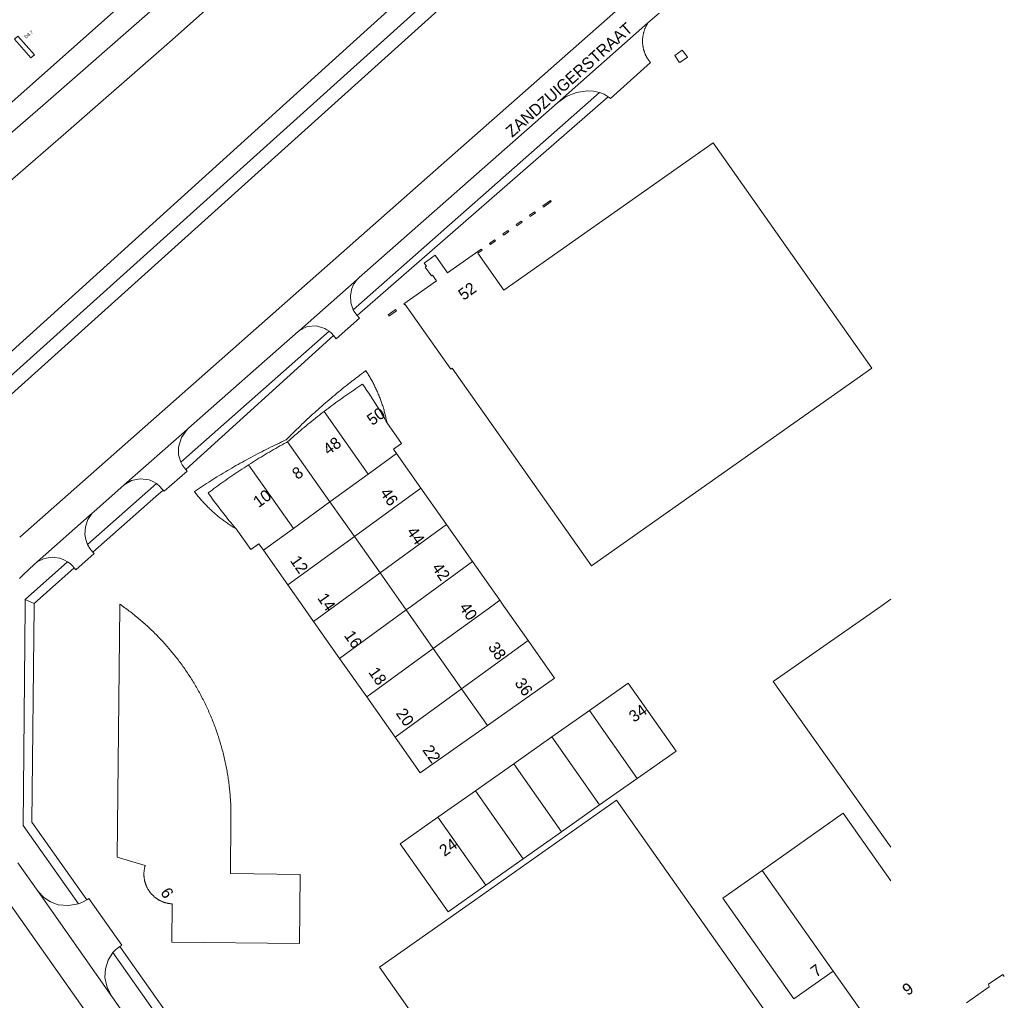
# Model space of a CAD drawing. Header units: metres. Extents: x 145932 to 146586, y 490286 to 490804.
# Tile 22 of 25: x 146373 to 146585, y 490415 to 490626. Entities that reach past the tile are written whole.
import ezdxf

# ---------------------------------------------------------------- set-up
doc = ezdxf.new("R2010")
doc.units = ezdxf.units.M
doc.header["$MEASUREMENT"] = 0
for name, color, linetype, lineweight in [('af-bs-muur', 8, 'muur', 18), ('af-bs-overig', 8, 'Continuous', 18), ('af-bs-rasterhekwerk', 8, 'hekwerk', 18), ('B-WE-IW-VRI_KABEL_DETECTIELUS-G', 13, 'Continuous', 18), ('B-WE-IW-VRI_KABEL_DETECTIELUS-T18', 13, 'Continuous', 18), ('og-bs-bebouwing', 173, 'Continuous', 18), ('og-bs-gbkn-verharding', 40, 'Continuous', 9), ('og-bs-huisnummer', 9, 'Continuous', 25), ('og-bs-straatnaam', 8, 'Continuous', 25)]:
    doc.layers.add(name, color=color, linetype=linetype, lineweight=lineweight)
doc.styles.add('ISO-NLCS', font='ISO-NLCS.SHX', dxfattribs={"height": 1.8})
doc.styles.add('rtw_iso', font='iso-rtw.shx')
doc.linetypes.add('hekwerk', pattern='A,7,-1.5,[1,RTW.shx,S=0.75,R=0,X=0,Y=0],-1.5', length=10)
doc.linetypes.add('muur', pattern='A,8,-1,[6,RTW.shx,S=0.75,R=90,X=0,Y=0],-1', length=10)

msp = doc.modelspace()

# ---------------------------------------------------------------- linework, layer by layer
at = {"layer": 'af-bs-muur'}
for points in [[(146487.378, 490587.218), (146487.551, 490586.973), (146485.915, 490585.82), (146485.743, 490586.066)], [(146483.968, 490584.816), (146484.14, 490584.57), (146483.053, 490583.804), (146482.88, 490584.05)], [(146481.105, 490582.8), (146481.278, 490582.554), (146480.19, 490581.788), (146480.017, 490582.033)], [(146478.244, 490580.784), (146478.415, 490580.537), (146477.328, 490579.772), (146477.155, 490580.016)], [(146475.381, 490578.767), (146475.553, 490578.521), (146474.466, 490577.755), (146474.292, 490578)], [(146454.084, 490563.765), (146454.257, 490563.52), (146452.621, 490562.368), (146452.449, 490562.612)]]:
    msp.add_lwpolyline(points, close=True, dxfattribs=at)
at = {"layer": 'af-bs-overig'}
for p, q in [((146447.27, 490623.38), (146548.75, 490715.25)), ((146335.45, 490522.15), (146447.27, 490623.38))]:
    msp.add_line(p, q, dxfattribs=at)
at = {"layer": 'af-bs-rasterhekwerk'}
for p, q in [((146558.53, 490500), (146560.624, 490501.458)), ((146535.255, 490483.801), (146558.53, 490500)), ((146535.255, 490483.801), (146560.624, 490448.141))]:
    msp.add_line(p, q, dxfattribs=at)
at = {"layer": 'B-WE-IW-VRI_KABEL_DETECTIELUS-G', "flags": 128}
msp.add_lwpolyline([(146372.847, 490622.58), (146372.096, 490621.92), (146375.633, 490617.915), (146376.383, 490618.576)], close=True, dxfattribs=at)
at = {"layer": 'og-bs-bebouwing'}
for p, q in [((146462.894, 490569.971), (146462.03, 490571.197)), ((146438.719, 490541.865), (146448.208, 490528.394)), ((146455.372, 490534.983), (146452.216, 490539.463)), ((146430.849, 490535.347), (146439.966, 490522.404)), ((146453.615, 490533.746), (146455.372, 490534.983)), ((146453.615, 490533.746), (146454.277, 490532.806)), ((146448.208, 490528.394), (146454.277, 490532.806)), ((146454.277, 490532.806), (146459.537, 490525.34)), ((146422.469, 490530.393), (146432.116, 490516.698)), ((146439.966, 490522.404), (146448.208, 490528.394)), ((146445.225, 490514.938), (146459.537, 490525.34)), ((146459.537, 490525.34), (146465.046, 490517.518)), ((146432.116, 490516.698), (146439.966, 490522.404)), ((146439.966, 490522.404), (146445.225, 490514.938)), ((146422.931, 490512.132), (146419.775, 490516.612)), ((146425.655, 490512.003), (146432.116, 490516.698)), ((146450.735, 490507.117), (146465.046, 490517.518)), ((146465.046, 490517.518), (146470.65, 490509.563)), ((146430.914, 490504.537), (146445.225, 490514.938)), ((146445.225, 490514.938), (146450.735, 490507.117)), ((146422.931, 490512.132), (146424.691, 490513.372)), ((146425.655, 490512.003), (146424.691, 490513.372)), ((146430.914, 490504.537), (146425.655, 490512.003)), ((146457.492, 490500), (146470.65, 490509.563)), ((146470.65, 490509.563), (146476.492, 490501.269)), ((146440.943, 490500), (146450.735, 490507.117)), ((146450.735, 490507.117), (146455.749, 490500)), ((146434.11, 490500), (146430.914, 490504.537)), ((146474.746, 490500), (146476.492, 490501.269)), ((146476.492, 490501.269), (146477.386, 490500)), ((146436.424, 490496.715), (146434.11, 490500)), ((146436.424, 490496.715), (146440.943, 490500)), ((146442.027, 490488.76), (146456.339, 490499.162)), ((146455.749, 490500), (146456.339, 490499.162)), ((146456.339, 490499.162), (146457.492, 490500)), ((146456.339, 490499.162), (146462.181, 490490.868)), ((146462.181, 490490.868), (146474.746, 490500)), ((146477.386, 490500), (146482.586, 490492.618)), ((146442.027, 490488.76), (146436.424, 490496.715)), ((146447.87, 490480.466), (146462.181, 490490.868)), ((146462.181, 490490.868), (146468.275, 490482.217)), ((146468.275, 490482.217), (146482.586, 490492.618)), ((146482.586, 490492.618), (146488.289, 490484.522)), ((146447.87, 490480.466), (146442.027, 490488.76)), ((146473.827, 490474.335), (146488.289, 490484.522)), ((146453.964, 490471.816), (146468.275, 490482.217)), ((146468.275, 490482.217), (146473.827, 490474.335)), ((146453.964, 490471.816), (146447.87, 490480.466)), ((146487.664, 490471.85), (146495.754, 490477.548)), ((146495.754, 490477.548), (146506.056, 490462.924)), ((146459.365, 490464.148), (146473.827, 490474.335)), ((146459.365, 490464.148), (146453.964, 490471.816)), ((146479.488, 490466.09), (146487.664, 490471.85)), ((146487.664, 490471.85), (146497.966, 490457.225)), ((146514.415, 490468.812), (146506.056, 490462.924)), ((146471.248, 490460.286), (146479.488, 490466.09)), ((146479.488, 490466.09), (146489.789, 490451.466)), ((146506.056, 490462.924), (146497.966, 490457.225)), ((146463.158, 490454.588), (146471.248, 490460.286)), ((146471.248, 490460.286), (146481.549, 490445.661)), ((146497.966, 490457.225), (146489.789, 490451.466)), ((146455.069, 490448.89), (146463.158, 490454.588)), ((146463.158, 490454.588), (146473.46, 490439.963)), ((146489.789, 490451.466), (146481.549, 490445.661)), ((146481.549, 490445.661), (146473.46, 490439.963)), ((146524.435, 490437.167), (146532.925, 490443.157)), ((146532.925, 490443.157), (146548.204, 490421.505))]:
    msp.add_line(p, q, dxfattribs=at)
for points in [[(146516.782, 490618.159), (146515.744, 490619.576), (146514.101, 490618.371), (146515.091, 490616.977)], [(146515.091, 490616.977), (146515.183, 490616.888), (146516.838, 490618.079), (146516.782, 490618.159)], [(146465.263, 490571.64), (146472.518, 490576.751), (146472.69, 490576.505), (146471.789, 490575.87), (146477.376, 490567.94), (146522.373, 490599.637), (146556.518, 490551.165), (146496.184, 490508.666), (146466.249, 490551.162), (146465.924, 490550.931), (146456.127, 490564.837), (146456.037, 490564.773), (146455.864, 490565.019), (146462.894, 490569.971)], [(146465.263, 490571.64), (146462.589, 490575.444), (146460.218, 490573.773), (146460.708, 490573.078)], [(146462.03, 490571.197), (146461.784, 490571.024), (146460.46, 490572.905), (146460.708, 490573.078)], [(146447.677, 490550.612), (146447.627, 490550.575), (146447.204, 490550.263), (146446.781, 490549.949), (146446.36, 490549.633), (146445.94, 490549.316), (146445.521, 490548.998), (146445.104, 490548.677), (146444.687, 490548.355), (146444.272, 490548.032), (146443.858, 490547.707), (146443.446, 490547.38), (146443.034, 490547.052), (146442.624, 490546.723), (146442.215, 490546.391), (146441.808, 490546.059), (146441.401, 490545.724), (146440.996, 490545.388), (146440.592, 490545.051), (146440.19, 490544.712), (146439.789, 490544.372), (146439.389, 490544.03), (146438.99, 490543.686), (146438.593, 490543.341), (146438.197, 490542.995), (146437.802, 490542.646), (146437.409, 490542.297), (146437.017, 490541.946), (146436.626, 490541.593), (146436.237, 490541.239), (146435.849, 490540.884), (146435.462, 490540.527), (146435.077, 490540.169), (146434.693, 490539.809), (146434.31, 490539.447), (146433.929, 490539.085), (146433.549, 490538.72), (146433.171, 490538.355), (146432.794, 490537.988), (146432.418, 490537.619), (146432.044, 490537.249), (146431.671, 490536.878), (146431.3, 490536.505), (146430.93, 490536.131), (146430.561, 490535.755), (146430.505, 490535.729), (146430.028, 490535.509), (146429.551, 490535.286), (146429.075, 490535.061), (146428.599, 490534.835)], [(146452.216, 490539.463), (146452.169, 490539.706), (146452.12, 490539.948), (146452.068, 490540.19), (146452.015, 490540.431), (146451.96, 490540.672), (146451.903, 490540.913), (146451.844, 490541.153), (146451.783, 490541.392), (146451.72, 490541.631), (146451.656, 490541.87), (146451.589, 490542.108), (146451.52, 490542.345), (146451.45, 490542.582), (146451.377, 490542.819), (146451.303, 490543.054), (146451.226, 490543.29), (146451.148, 490543.524), (146451.068, 490543.758), (146450.986, 490543.991), (146450.902, 490544.224), (146450.817, 490544.455), (146450.729, 490544.687), (146450.64, 490544.917), (146450.548, 490545.147), (146450.455, 490545.376), (146450.36, 490545.604), (146450.263, 490545.831), (146450.164, 490546.058), (146450.064, 490546.284), (146449.961, 490546.509), (146449.857, 490546.733), (146449.751, 490546.956), (146449.643, 490547.179), (146449.534, 490547.4), (146449.422, 490547.621), (146449.309, 490547.841), (146449.194, 490548.06), (146449.078, 490548.277), (146448.959, 490548.494), (146448.839, 490548.71), (146448.717, 490548.925), (146448.593, 490549.139), (146448.468, 490549.352), (146448.341, 490549.564), (146448.212, 490549.775), (146448.081, 490549.985), (146447.949, 490550.194), (146447.815, 490550.402), (146447.677, 490550.612)], [(146438.719, 490541.865), (146439.135, 490542.183), (146439.553, 490542.499), (146439.972, 490542.814), (146440.391, 490543.127), (146440.813, 490543.439), (146441.235, 490543.749), (146441.658, 490544.058), (146442.083, 490544.365), (146442.509, 490544.67), (146442.935, 490544.973), (146443.364, 490545.275), (146443.793, 490545.576), (146444.223, 490545.874), (146444.655, 490546.171), (146445.087, 490546.467), (146445.521, 490546.76), (146445.956, 490547.053), (146446.392, 490547.343), (146446.829, 490547.632), (146446.971, 490547.725)], [(146446.971, 490547.725), (146447.239, 490547.341), (146447.505, 490546.955), (146447.769, 490546.568), (146448.032, 490546.18), (146448.293, 490545.791), (146448.552, 490545.401), (146448.81, 490545.01), (146449.066, 490544.618), (146449.32, 490544.225), (146449.573, 490543.83), (146449.824, 490543.435), (146450.073, 490543.038), (146450.321, 490542.64), (146450.566, 490542.242), (146450.811, 490541.842), (146451.053, 490541.441), (146451.294, 490541.039), (146451.533, 490540.636), (146451.77, 490540.233), (146452.006, 490539.828), (146452.216, 490539.463)], [(146430.849, 490535.347), (146431.24, 490535.695), (146431.633, 490536.042), (146432.027, 490536.387), (146432.423, 490536.731), (146432.819, 490537.073), (146433.217, 490537.414), (146433.617, 490537.753), (146434.017, 490538.09), (146434.419, 490538.426), (146434.822, 490538.761), (146435.227, 490539.094), (146435.632, 490539.425), (146436.039, 490539.755), (146436.447, 490540.083), (146436.857, 490540.41), (146437.268, 490540.735), (146437.68, 490541.059), (146438.093, 490541.381), (146438.507, 490541.702), (146438.719, 490541.865)], [(146422.469, 490530.393), (146422.911, 490530.674), (146423.354, 490530.954), (146423.798, 490531.232), (146424.243, 490531.509), (146424.689, 490531.784), (146425.136, 490532.057), (146425.585, 490532.329), (146426.034, 490532.598), (146426.484, 490532.866), (146426.935, 490533.133), (146427.388, 490533.397), (146427.841, 490533.66), (146428.295, 490533.921), (146428.75, 490534.181), (146429.207, 490534.438), (146429.664, 490534.694), (146430.122, 490534.948), (146430.581, 490535.201), (146430.849, 490535.347)], [(146428.599, 490534.835), (146428.125, 490534.607), (146427.652, 490534.377), (146427.179, 490534.146), (146426.707, 490533.912), (146426.236, 490533.677), (146425.766, 490533.44), (146425.297, 490533.201), (146424.829, 490532.96), (146424.362, 490532.718), (146423.896, 490532.474), (146423.43, 490532.228), (146422.966, 490531.98), (146422.502, 490531.731), (146422.04, 490531.48), (146421.578, 490531.227), (146421.118, 490530.972), (146420.658, 490530.715), (146420.199, 490530.457), (146419.742, 490530.197), (146419.285, 490529.935), (146418.829, 490529.672), (146418.375, 490529.407), (146417.921, 490529.14), (146417.469, 490528.871), (146417.017, 490528.601), (146416.566, 490528.329), (146416.117, 490528.055), (146415.668, 490527.78), (146415.221, 490527.503), (146414.774, 490527.224), (146414.329, 490526.943), (146413.885, 490526.661), (146413.442, 490526.377), (146412.999, 490526.091), (146412.558, 490525.804), (146412.118, 490525.515), (146411.68, 490525.225), (146411.242, 490524.932), (146410.805, 490524.638), (146410.956, 490524.439), (146411.107, 490524.243), (146411.259, 490524.048), (146411.413, 490523.854), (146411.568, 490523.662), (146411.725, 490523.471), (146411.883, 490523.281), (146412.043, 490523.092), (146412.204, 490522.905), (146412.367, 490522.719)], [(146413.762, 490524.332), (146414.181, 490524.647), (146414.601, 490524.96), (146415.022, 490525.272), (146415.444, 490525.582), (146415.868, 490525.891), (146416.293, 490526.198), (146416.718, 490526.503), (146417.145, 490526.806), (146417.574, 490527.108), (146418.003, 490527.409), (146418.434, 490527.708), (146418.865, 490528.005), (146419.298, 490528.3), (146419.732, 490528.594), (146420.167, 490528.886), (146420.603, 490529.176), (146421.04, 490529.465), (146421.479, 490529.752), (146421.918, 490530.038), (146422.358, 490530.322), (146422.469, 490530.393)], [(146412.367, 490522.719), (146412.532, 490522.535), (146412.697, 490522.351), (146412.865, 490522.169), (146413.034, 490521.989), (146413.204, 490521.81), (146413.376, 490521.632), (146413.549, 490521.455), (146413.724, 490521.281), (146413.9, 490521.107), (146414.077, 490520.935), (146414.256, 490520.764), (146414.436, 490520.595), (146414.617, 490520.427), (146414.8, 490520.261), (146414.984, 490520.096), (146415.17, 490519.933), (146415.357, 490519.771), (146415.545, 490519.61), (146415.735, 490519.452), (146415.925, 490519.294), (146416.117, 490519.139), (146416.31, 490518.985), (146416.505, 490518.832), (146416.701, 490518.681), (146416.898, 490518.532), (146417.096, 490518.384), (146417.295, 490518.238), (146417.496, 490518.093), (146417.697, 490517.95), (146417.9, 490517.809), (146418.104, 490517.669), (146418.309, 490517.531), (146418.515, 490517.395), (146418.723, 490517.26), (146418.931, 490517.127), (146419.14, 490516.996), (146419.351, 490516.866), (146419.562, 490516.738), (146419.775, 490516.612)], [(146413.762, 490524.332), (146414.035, 490523.95), (146414.309, 490523.569), (146414.585, 490523.189), (146414.862, 490522.81), (146415.141, 490522.432), (146415.422, 490522.056), (146415.704, 490521.681), (146415.988, 490521.307), (146416.273, 490520.934), (146416.561, 490520.562), (146416.849, 490520.192), (146417.139, 490519.823), (146417.431, 490519.455), (146417.724, 490519.089), (146418.019, 490518.723), (146418.316, 490518.359), (146418.614, 490517.996), (146418.913, 490517.635), (146419.214, 490517.275), (146419.517, 490516.916), (146419.775, 490516.612)], [(146394.743, 490500), (146394.19, 490445.983), (146400.22, 490444.183), (146400.189, 490444.074), (146400.159, 490443.965), (146400.132, 490443.855), (146400.106, 490443.745), (146400.083, 490443.634), (146400.061, 490443.523), (146400.041, 490443.412), (146400.023, 490443.3), (146400.008, 490443.188), (146399.994, 490443.076), (146399.982, 490442.963), (146399.972, 490442.851), (146399.965, 490442.738), (146399.959, 490442.625), (146399.955, 490442.512), (146399.953, 490442.399), (146399.953, 490442.286), (146399.956, 490442.172), (146399.96, 490442.059), (146399.966, 490441.946), (146399.974, 490441.834), (146399.984, 490441.721), (146399.996, 490441.608), (146400.011, 490441.496), (146400.027, 490441.384), (146400.045, 490441.272), (146400.065, 490441.161), (146400.087, 490441.05), (146400.111, 490440.94), (146400.137, 490440.829), (146400.165, 490440.72), (146400.195, 490440.611)], [(146395.344, 490500), (146395.181, 490500.116), (146394.909, 490500.307), (146394.747, 490500.419), (146394.743, 490500)], [(146398.619, 490497.486), (146398.362, 490497.697), (146398.103, 490497.908), (146397.844, 490498.116), (146397.583, 490498.323), (146397.321, 490498.529), (146397.058, 490498.733), (146396.793, 490498.935), (146396.528, 490499.136), (146396.261, 490499.335), (146395.993, 490499.533), (146395.723, 490499.729), (146395.453, 490499.923), (146395.344, 490500)], [(146409.479, 490485.385), (146409.294, 490485.662), (146409.108, 490485.938), (146408.92, 490486.213), (146408.731, 490486.487), (146408.54, 490486.76), (146408.347, 490487.031), (146408.153, 490487.302), (146407.957, 490487.571), (146407.759, 490487.839), (146407.56, 490488.106), (146407.359, 490488.371), (146407.156, 490488.636), (146406.952, 490488.899), (146406.747, 490489.161), (146406.54, 490489.422), (146406.331, 490489.681), (146406.121, 490489.939), (146405.909, 490490.196), (146405.695, 490490.452), (146405.481, 490490.707), (146405.264, 490490.96), (146405.046, 490491.212), (146404.827, 490491.462), (146404.606, 490491.711), (146404.383, 490491.959), (146404.159, 490492.206), (146403.934, 490492.451), (146403.707, 490492.695), (146403.479, 490492.937), (146403.249, 490493.178), (146403.018, 490493.418), (146402.785, 490493.656), (146402.551, 490493.893), (146402.316, 490494.128), (146402.079, 490494.362), (146401.84, 490494.595), (146401.601, 490494.826), (146401.359, 490495.056), (146401.117, 490495.284), (146400.873, 490495.511), (146400.628, 490495.736), (146400.381, 490495.96), (146400.134, 490496.183), (146399.884, 490496.404), (146399.634, 490496.623), (146399.382, 490496.841), (146399.129, 490497.057), (146398.874, 490497.272), (146398.619, 490497.486)], [(146409.843, 490484.827), (146409.662, 490485.106), (146409.479, 490485.385)], [(146416.55, 490470.015), (146416.457, 490470.335), (146416.363, 490470.654), (146416.267, 490470.973), (146416.169, 490471.291), (146416.069, 490471.609), (146415.967, 490471.926), (146415.863, 490472.242), (146415.757, 490472.558), (146415.649, 490472.873), (146415.54, 490473.188), (146415.429, 490473.502), (146415.315, 490473.815), (146415.2, 490474.127), (146415.083, 490474.439), (146414.964, 490474.75), (146414.843, 490475.06), (146414.721, 490475.37), (146414.596, 490475.679), (146414.47, 490475.987), (146414.342, 490476.295), (146414.212, 490476.601), (146414.08, 490476.907), (146413.946, 490477.212), (146413.811, 490477.516), (146413.673, 490477.82), (146413.534, 490478.122), (146413.393, 490478.424), (146413.25, 490478.725), (146413.106, 490479.025), (146412.959, 490479.324), (146412.811, 490479.622), (146412.661, 490479.919), (146412.509, 490480.216), (146412.356, 490480.511), (146412.2, 490480.806), (146412.043, 490481.1), (146411.884, 490481.392), (146411.724, 490481.684), (146411.561, 490481.975), (146411.397, 490482.265), (146411.232, 490482.553), (146411.064, 490482.841), (146410.895, 490483.128), (146410.724, 490483.414), (146410.551, 490483.698), (146410.377, 490483.982), (146410.2, 490484.265), (146410.023, 490484.546), (146409.843, 490484.827)], [(146495.754, 490477.548), (146504.104, 490483.43), (146514.415, 490468.812)], [(146418.555, 490442.457), (146418.676, 490454.227), (146418.678, 490454.56), (146418.679, 490454.893), (146418.677, 490455.226), (146418.674, 490455.559), (146418.668, 490455.892), (146418.66, 490456.225), (146418.651, 490456.558), (146418.639, 490456.891), (146418.626, 490457.223), (146418.61, 490457.556), (146418.593, 490457.889), (146418.573, 490458.221), (146418.551, 490458.554), (146418.528, 490458.886), (146418.502, 490459.218), (146418.475, 490459.55), (146418.445, 490459.881), (146418.414, 490460.213), (146418.38, 490460.544), (146418.345, 490460.875), (146418.307, 490461.206), (146418.268, 490461.537), (146418.226, 490461.867), (146418.183, 490462.198), (146418.137, 490462.528), (146418.09, 490462.857), (146418.04, 490463.186), (146417.989, 490463.516), (146417.936, 490463.844), (146417.88, 490464.173), (146417.823, 490464.501), (146417.764, 490464.828), (146417.702, 490465.156), (146417.639, 490465.483), (146417.574, 490465.809), (146417.507, 490466.136), (146417.438, 490466.461), (146417.367, 490466.787), (146417.294, 490467.112), (146417.219, 490467.436), (146417.142, 490467.76), (146417.063, 490468.084), (146416.982, 490468.407), (146416.9, 490468.729), (146416.815, 490469.052), (146416.728, 490469.373), (146416.64, 490469.694), (146416.55, 490470.015)], [(146423.764, 490389.47), (146447.11, 490356.327), (146461.089, 490366.174), (146467.654, 490356.854), (146518.913, 490392.962), (146525.478, 490383.642), (146544.641, 490397.141), (146501.6, 490458.244), (146471.106, 490436.765)], [(146560.624, 490440.898), (146550.352, 490455.455), (146532.925, 490443.157)], [(146473.46, 490439.963), (146465.363, 490434.26), (146455.069, 490448.89)], [(146403.899, 490436.442), (146404.004, 490436.4), (146404.109, 490436.359), (146404.216, 490436.32), (146404.323, 490436.284), (146404.43, 490436.249), (146404.539, 490436.216), (146404.647, 490436.184), (146404.757, 490436.155), (146404.866, 490436.128), (146404.977, 490436.103), (146405.087, 490436.079), (146405.198, 490436.058), (146405.31, 490436.039), (146405.422, 490436.021), (146405.534, 490436.006), (146405.646, 490435.992), (146405.759, 490435.981), (146405.871, 490435.971), (146405.984, 490435.964), (146406.057, 490435.96), (146405.973, 490427.725), (146433.432, 490427.444), (146433.584, 490442.303), (146418.555, 490442.457)], [(146400.195, 490440.611), (146400.226, 490440.502), (146400.26, 490440.394)], [(146400.26, 490440.394), (146400.296, 490440.287), (146400.333, 490440.18), (146400.373, 490440.074), (146400.414, 490439.969), (146400.457, 490439.864), (146400.502, 490439.76), (146400.549, 490439.657), (146400.597, 490439.555), (146400.647, 490439.454), (146400.7, 490439.353), (146400.754, 490439.254), (146400.809, 490439.155), (146400.867, 490439.058), (146400.926, 490438.961), (146400.986, 490438.866), (146401.049, 490438.772), (146401.113, 490438.678), (146401.179, 490438.586), (146401.246, 490438.495), (146401.315, 490438.406), (146401.386, 490438.317), (146401.458, 490438.23), (146401.532, 490438.144), (146401.607, 490438.06), (146401.683, 490437.976), (146401.761, 490437.895), (146401.841, 490437.814), (146401.922, 490437.735), (146402.004, 490437.657), (146402.088, 490437.581), (146402.173, 490437.507), (146402.259, 490437.434), (146402.347, 490437.362), (146402.436, 490437.292), (146402.526, 490437.223), (146402.617, 490437.157), (146402.709, 490437.091), (146402.803, 490437.028), (146402.898, 490436.966), (146402.994, 490436.906), (146403.09, 490436.847), (146403.188, 490436.79), (146403.287, 490436.735), (146403.387, 490436.682), (146403.487, 490436.63), (146403.589, 490436.581), (146403.692, 490436.533), (146403.795, 490436.486), (146403.899, 490436.442)], [(146460.453, 490408.343), (146450.606, 490422.324), (146471.106, 490436.765)], [(146548.204, 490421.505), (146539.714, 490415.515), (146524.435, 490437.167)], [(146548.204, 490421.505), (146557.197, 490408.759), (146560.624, 490411.178)]]:
    msp.add_lwpolyline(points, dxfattribs=at)
at = {"layer": 'og-bs-gbkn-verharding'}
for p, q in [((146350.468, 490526.697), (146536.099, 490693.793)), ((146510.765, 490627.517), (146508.357, 490625.395)), ((146508.357, 490625.395), (146488.866, 490608.224)), ((146508.894, 490616.873), (146500.292, 490609.129)), ((146497.949, 490610.468), (146444.976, 490563.713)), ((146445.781, 490562.506), (146499.785, 490609.545)), ((146499.785, 490609.545), (146500.292, 490609.129)), ((146433.378, 490559.28), (146445.796, 490570.226)), ((146446.336, 490561.884), (146441.3, 490557.455)), ((146446.336, 490561.884), (146445.781, 490562.506)), ((146407.86, 490530.977), (146439.766, 490559.115)), ((146433.129, 490559.062), (146433.378, 490559.28)), ((146440.724, 490558.154), (146408.936, 490529.405)), ((146440.724, 490558.155), (146441.3, 490557.455)), ((146395.684, 490526.048), (146409.263, 490537.99)), ((146409.258, 490529.031), (146404.333, 490524.69)), ((146408.936, 490529.405), (146408.614, 490529.779)), ((146409.258, 490529.031), (146408.936, 490529.405)), ((146402.656, 490526.349), (146387.834, 490513.224)), ((146389.152, 490520.279), (146395.684, 490526.048)), ((146402.479, 490523.531), (146404.092, 490524.95)), ((146403.901, 490525.159), (146404.092, 490524.95)), ((146404.092, 490524.95), (146404.333, 490524.69)), ((146402.479, 490523.531), (146388.944, 490511.621)), ((146388.852, 490519.992), (146376.984, 490509.505)), ((146388.852, 490519.992), (146389.152, 490520.279)), ((146389.267, 490511.305), (146385.3, 490507.798)), ((146389.267, 490511.305), (146388.944, 490511.621)), ((146383.505, 490509.529), (146374.411, 490501.435)), ((146384.937, 490508.209), (146376.366, 490500.519)), ((146384.937, 490508.209), (146384.557, 490508.649)), ((146374.397, 490500), (146374.411, 490501.435)), ((146374.411, 490501.435), (146376.366, 490500.519)), ((146373.952, 490452.81), (146374.397, 490500)), ((146376.366, 490500.519), (146376.361, 490500)), ((146385.87, 490436.001), (146373.952, 490452.81)), ((146372.862, 490444.816), (146377.206, 490438.595)), ((146422.428, 490363.097), (146369.9, 490437.717)), ((146377.206, 490438.595), (146393.061, 490416.072)), ((146387.653, 490436.842), (146388.071, 490437.146)), ((146388.071, 490437.146), (146395.173, 490427.105)), ((146393.256, 490425.469), (146414.957, 490394.779)), ((146395.173, 490427.105), (146394.753, 490426.808)), ((146416.77, 490395.682), (146394.753, 490426.808)), ((146584.702, 490420.752), (146581.577, 490418.69)), ((146581.743, 490418.153), (146581.577, 490418.69)), ((146584.702, 490420.752), (146584.996, 490420.361)), ((146576.885, 490414.682), (146581.743, 490418.153)), ((146393.061, 490416.072), (146406.156, 490397.487))]:
    msp.add_line(p, q, dxfattribs=at)
for points in [[(146287.732, 490530.607), (146296.898, 490538.024), (146320.684, 490557.647), (146330.566, 490566.228), (146332.82, 490568.16), (146357.871, 490590.091), (146378.2, 490607.67), (146402.968, 490629.306), (146416.11, 490641.02), (146461.143, 490681.535), (146514.13, 490729.98), (146560.624, 490772.621)], [(146301.018, 490511.187), (146302.47, 490512.25), (146305.89, 490513.79), (146309.8, 490514.12), (146312.51, 490513.81), (146317.21, 490513.08), (146320.41, 490512.71), (146323.95, 490512.58), (146327.97, 490512.98), (146331.46, 490514.32), (146335.21, 490517.07), (146544.11, 490705.07)], [(146337.88, 490562.73), (146341.72, 490566.01), (146352.55, 490575.32), (146367.88, 490588.57), (146383.17, 490601.74), (146406.02, 490621.77), (146420.99, 490635.15), (146435.12, 490647.83), (146448.82, 490660.19), (146463.67, 490673.57), (146477.85, 490686.44)], [(146544.961, 490666.368), (146462.671, 490593.733), (146373.234, 490514.844)], [(146284.562, 490534.392), (146293.826, 490542.295), (146303.482, 490550.167), (146321.659, 490565.602), (146323.761, 490567.371), (146327.961, 490570.913), (146330.059, 490572.687), (146334.251, 490576.238), (146336.345, 490578.016), (146340.529, 490581.577), (146344.708, 490585.144), (146346.795, 490586.929), (146350.745, 490590.315), (146352.659, 490591.96), (146354.571, 490593.607), (146356.482, 490595.255), (146360.301, 490598.556), (146362.208, 490600.209), (146365.114, 490602.732), (146393.996, 490628.28)], [(146508.357, 490625.395), (146508.256, 490625.236), (146508.194, 490625.134), (146508.134, 490625.031), (146508.076, 490624.927), (146508.019, 490624.822), (146507.964, 490624.716), (146507.911, 490624.609), (146507.859, 490624.502), (146507.81, 490624.393), (146507.762, 490624.284), (146507.716, 490624.174), (146507.672, 490624.063), (146507.63, 490623.951), (146507.59, 490623.839), (146507.551, 490623.726), (146507.515, 490623.612), (146507.48, 490623.498), (146507.448, 490623.384), (146507.417, 490623.268), (146507.388, 490623.152), (146507.361, 490623.036), (146507.336, 490622.92), (146507.313, 490622.803), (146507.292, 490622.685), (146507.273, 490622.567), (146507.256, 490622.449), (146507.241, 490622.331), (146507.228, 490622.212), (146507.217, 490622.094), (146507.208, 490621.975), (146507.201, 490621.856), (146507.196, 490621.736), (146507.193, 490621.617), (146507.191, 490621.498), (146507.192, 490621.379), (146507.195, 490621.259), (146507.2, 490621.14), (146507.207, 490621.021), (146507.216, 490620.902), (146507.227, 490620.783), (146507.24, 490620.665), (146507.255, 490620.546), (146507.271, 490620.428), (146507.29, 490620.31), (146507.311, 490620.193), (146507.334, 490620.076), (146507.358, 490619.959), (146507.385, 490619.843), (146507.414, 490619.727)], [(146507.414, 490619.727), (146507.444, 490619.612), (146507.477, 490619.497), (146507.511, 490619.383), (146507.547, 490619.269), (146507.586, 490619.156), (146507.626, 490619.044), (146507.668, 490618.932), (146507.712, 490618.821), (146507.757, 490618.711), (146507.805, 490618.602), (146507.854, 490618.493), (146507.905, 490618.385), (146507.958, 490618.278), (146508.013, 490618.172), (146508.07, 490618.067), (146508.128, 490617.963), (146508.188, 490617.86), (146508.25, 490617.758), (146508.313, 490617.657), (146508.378, 490617.557), (146508.445, 490617.458), (146508.513, 490617.361), (146508.584, 490617.264), (146508.655, 490617.169), (146508.729, 490617.075), (146508.803, 490616.982), (146508.894, 490616.873)], [(146488.865, 490608.223), (146490.789, 490609.559), (146492.961, 490610.436), (146495.274, 490610.81)], [(146495.273, 490610.809), (146496.628, 490610.768), (146497.949, 490610.468)], [(146497.949, 490610.468), (146498.919, 490610.064), (146499.784, 490609.545)], [(146445.796, 490570.226), (146446.235, 490570.662), (146488.866, 490608.224)], [(146444.644, 490568.307), (146445.122, 490569.325), (146445.796, 490570.226)], [(146444.976, 490563.713), (146444.459, 490565.197), (146444.345, 490566.764), (146444.644, 490568.307)], [(146445.78, 490562.506), (146445.322, 490563.113), (146444.976, 490563.713)], [(146409.263, 490537.99), (146409.552, 490538.228), (146433.129, 490559.062)], [(146433.377, 490559.279), (146435.095, 490560.143), (146437.012, 490560.292), (146438.843, 490559.705)], [(146438.844, 490559.704), (146439.309, 490559.439), (146439.766, 490559.115)], [(146439.766, 490559.115), (146440.267, 490558.67), (146440.724, 490558.154)], [(146407.413, 490534.194), (146408.02, 490536.247), (146409.263, 490537.99)], [(146407.86, 490530.977), (146407.396, 490532.552), (146407.412, 490534.193)], [(146408.613, 490529.779), (146408.185, 490530.374), (146407.86, 490530.977)], [(146395.683, 490526.047), (146397.314, 490527.017), (146399.175, 490527.391), (146401.054, 490527.125)], [(146401.054, 490527.125), (146401.867, 490526.81), (146402.656, 490526.349)], [(146402.656, 490526.349), (146403.33, 490525.796), (146403.901, 490525.158)], [(146387.23, 490515.36), (146387.355, 490517.029), (146387.908, 490518.609), (146388.852, 490519.992)], [(146387.834, 490513.224), (146387.431, 490514.287), (146387.23, 490515.36)], [(146388.944, 490511.621), (146388.317, 490512.394), (146387.834, 490513.224)], [(146381.862, 490510.281), (146380.182, 490510.51), (146378.508, 490510.243), (146376.983, 490509.504)], [(146383.505, 490509.529), (146382.721, 490509.963), (146381.862, 490510.281)], [(146376.984, 490509.505), (146376.413, 490509.039), (146373.909, 490506.64), (146373.211, 490505.909)], [(146384.557, 490508.648), (146384.054, 490509.121), (146383.505, 490509.529)], [(146384.937, 490508.209), (146384.99, 490508.152), (146385.3, 490507.798)], [(146376.361, 490500), (146375.88, 490453.557), (146387.653, 490436.842)], [(146377.205, 490438.595), (146378.406, 490437.335), (146379.859, 490436.377), (146381.491, 490435.77)], [(146381.492, 490435.769), (146383.695, 490435.614), (146385.87, 490436.001)], [(146385.87, 490436.001), (146386.76, 490436.34), (146387.653, 490436.842)], [(146393.256, 490425.469), (146392.24, 490423.843), (146391.662, 490422.016), (146391.557, 490420.102)], [(146394.753, 490426.808), (146393.933, 490426.158), (146393.256, 490425.469)], [(146391.556, 490420.103), (146392.061, 490417.995), (146393.06, 490416.072)]]:
    msp.add_lwpolyline(points, dxfattribs=at)

# ---------------------------------------------------------------- texts
at = {"layer": 'B-WE-IW-VRI_KABEL_DETECTIELUS-T18', "style": 'ISO-NLCS'}
msp.add_text('D8.7', height=0.7, rotation=37.55671, dxfattribs=at).set_placement((146374.575, 490622.023))
at = {"layer": 'og-bs-huisnummer', "style": 'rtw_iso'}
for s, rotation, p in [('52', 35.99522, (146468.71, 490565.63)), ('50', 35.99522, (146449.07, 490538.71)), ('48', 35.99522, (146439.63, 490532.36)), ('8', 35.8771, (146432.97, 490527.09)), ('10', 35.99522, (146424.61, 490521.05)), ('46', 305.14745, (146450.62, 490524.32)), ('44', 305.14745, (146456.35, 490515.96)), ('12', 305.14745, (146431.27, 490509.77)), ('42', 305.14745, (146461.77, 490508.22)), ('14', 305.14745, (146437.15, 490501.71)), ('40', 305.14745, (146467.65, 490499.7)), ('16', 305.14745, (146442.88, 490493.66)), ('38', 305.14745, (146473.84, 490491.18)), ('18', 305.14745, (146448.14, 490485.76)), ('36', 305.14745, (146479.57, 490483.44)), ('20', 305.14745, (146454.03, 490476.93)), ('34', 35.14745, (146505.37, 490474.88)), ('22', 305.14745, (146459.75, 490469.03)), ('24', 35.14745, (146464.58, 490446.04)), ('6', 303.122, (146403.39, 490438.42)), ('7', 36.52018, (146544.53, 490420.04)), ('9', 36.52018, (146564.24, 490416.11))]:
    msp.add_text(s, height=2.5, rotation=rotation, dxfattribs=at).set_placement(p)
at = {"layer": 'og-bs-straatnaam', "style": 'rtw_iso'}
msp.add_text('ZANDZUIGERSTRAAT', height=2.5, rotation=41.51, dxfattribs=at).set_placement((146479.15, 490600.67))

doc.saveas('drawing.dxf')
